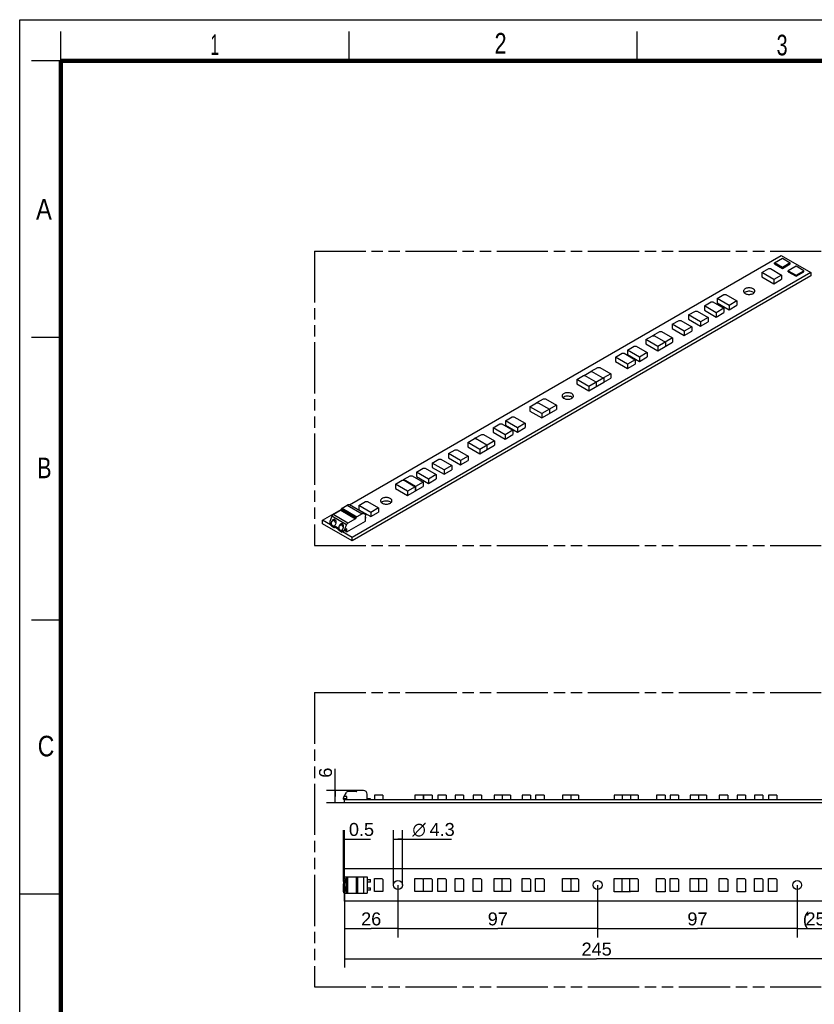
# Model space of a CAD drawing. Header units: millimetres. Extents: x 0 to 210, y 0 to 297.
# Tile 2 of 3: x 0 to 135, y 130 to 297. Entities that reach past the tile are written whole.
import ezdxf
from ezdxf.enums import TextEntityAlignment as Align

# ---------------------------------------------------------------- set-up
doc = ezdxf.new("R2010")
doc.units = ezdxf.units.MM
doc.header["$LTSCALE"] = 19.36
doc.linetypes.add('PHANTOM', pattern=[0.8, 0.45, -0.05, 0.1, -0.05, 0.1, -0.05])
doc.layers.get('0').update_dxf_attribs({"linetype": 'CONTINUOUS'})
doc.layers.add('DEFAULT_3', color=7, linetype='PHANTOM')
doc.layers.add('Z_DIM_2D', color=7, linetype='CONTINUOUS')
doc.styles.add('TEXTSTYLE_2', font='txt', dxfattribs={"width": 0.75})
doc.styles.add('TEXTSTYLE_3', font='helveticaneueltw1g-ltcn.otf')
doc.styles.add('TEXTSTYLE_4', font='gdt', dxfattribs={"width": 0.7})
doc.dimstyles.new('DIMSTYLE_1', dxfattribs={"dimtxt": 2.2, "dimasz": 3.5, "dimexe": 1.5, "dimexo": 0, "dimgap": 0.55, "dimtad": 1, "dimdec": 1, "dimlfac": 2.857143, "dimdsep": 46, "dimtxsty": 'TEXTSTYLE_3', "dimcen": 0.09, "dimclrt": 5, "dimadec": 0, "dimazin": 0, "dimtp": 0.5, "dimtm": 0.5, "dimtfac": 1, "dimtdec": 1, "dimtofl": 0, "dimtmove": 0, "dimatfit": 3, "dimfxl": 0, "dimtolj": 1, "dimarcsym": 0})
doc.dimstyles.new('DIMSTYLE_2', dxfattribs={"dimtxt": 2.2, "dimasz": 3.5, "dimexe": 1.5, "dimexo": 0, "dimgap": 0.55, "dimtad": 1, "dimdec": 1, "dimlfac": 2.857143, "dimdsep": 46, "dimtxsty": 'TEXTSTYLE_3', "dimcen": 0.09, "dimclrt": 5, "dimadec": 0, "dimazin": 0, "dimtp": 0.3, "dimtm": 0.3, "dimtfac": 1, "dimtdec": 1, "dimtofl": 0, "dimtmove": 0, "dimatfit": 3, "dimfxl": 0, "dimtolj": 1, "dimarcsym": 0})
doc.dimstyles.new('DIMSTYLE_3', dxfattribs={"dimtxt": 2.2, "dimasz": 3.5, "dimexe": 1.5, "dimexo": 0, "dimgap": 0.55, "dimtad": 1, "dimdec": 1, "dimlfac": 2.857143, "dimdsep": 46, "dimtxsty": 'TEXTSTYLE_3', "dimcen": 0.09, "dimclrt": 5, "dimadec": 0, "dimazin": 0, "dimtp": 0.2, "dimtm": 0.2, "dimtfac": 1, "dimtdec": 1, "dimtofl": 0, "dimtmove": 0, "dimatfit": 3, "dimfxl": 0, "dimtolj": 1, "dimarcsym": 0})
doc.dimstyles.new('DIMSTYLE_4', dxfattribs={"dimtxt": 2.2, "dimasz": 3.5, "dimexe": 1.5, "dimexo": 0, "dimgap": 0.55, "dimtad": 1, "dimdec": 1, "dimlfac": 2.857143, "dimdsep": 46, "dimtxsty": 'TEXTSTYLE_3', "dimcen": 0.09, "dimclrt": 5, "dimadec": 0, "dimazin": 0, "dimtp": 0.1, "dimtm": 0.1, "dimtfac": 1, "dimtdec": 1, "dimtofl": 0, "dimtmove": 0, "dimatfit": 3, "dimfxl": 0, "dimtolj": 1, "dimarcsym": 0})

# ---------------------------------------------------------------- blocks, each defined once
blk = doc.blocks.new('*D1')
at = {"layer": 'Z_DIM_2D', "color": 2, "linetype": 'Continuous'}
for p, q in [((55.21, 150.91), (55.21, 135.94)), ((140.96, 147.23), (140.96, 135.94)), ((55.21, 137.44), (98.09, 137.44)), ((140.96, 137.44), (98.09, 137.44))]:
    blk.add_line(p, q, dxfattribs=at)
at = {"layer": 'Z_DIM_2D', "color": 5, "linetype": 'Continuous', "style": 'TEXTSTYLE_3'}
blk.add_text('245', height=2.2, dxfattribs=at).set_placement((98.09, 137.99), align=Align.CENTER)
blk = doc.blocks.new('_NONE')
blk = doc.blocks.new('*D2')
at = {"layer": 'Z_DIM_2D', "color": 2, "linetype": 'Continuous'}
for p, q in [((64.31, 149.97), (64.31, 141.07)), ((98.25, 149.97), (98.25, 141.07)), ((64.31, 142.57), (81.28, 142.57)), ((98.25, 142.57), (81.28, 142.57))]:
    blk.add_line(p, q, dxfattribs=at)
at = {"layer": 'Z_DIM_2D', "color": 5, "linetype": 'Continuous', "style": 'TEXTSTYLE_3'}
blk.add_text('97', height=2.2, dxfattribs=at).set_placement((81.28, 143.12), align=Align.CENTER)
blk = doc.blocks.new('*D4')
at = {"layer": 'Z_DIM_2D', "color": 2, "linetype": 'Continuous'}
for p, q in [((98.25, 149.97), (98.25, 141.07)), ((132.19, 149.67), (132.19, 141.07)), ((98.25, 142.57), (115.22, 142.57)), ((132.19, 142.57), (115.22, 142.57))]:
    blk.add_line(p, q, dxfattribs=at)
at = {"layer": 'Z_DIM_2D', "color": 5, "linetype": 'Continuous', "style": 'TEXTSTYLE_3'}
blk.add_text('97', height=2.2, dxfattribs=at).set_placement((115.22, 143.12), align=Align.CENTER)
blk = doc.blocks.new('*D5')
at = {"layer": 'Z_DIM_2D', "color": 2, "linetype": 'Continuous'}
for p, q in [((63.56, 150.05), (63.56, 159.27)), ((65.06, 149.97), (65.06, 159.27)), ((63.56, 157.77), (64.31, 157.77)), ((65.06, 157.77), (64.31, 157.77)), ((64.31, 157.77), (73.39, 157.77))]:
    blk.add_line(p, q, dxfattribs=at)
at = {"layer": 'Z_DIM_2D', "color": 5, "linetype": 'Continuous'}
for s, style, p in [('n', 'TEXTSTYLE_4', (66.76, 158.32)), ('4.3', 'TEXTSTYLE_3', (69.69, 158.32))]:
    blk.add_text(s, height=2.2, dxfattribs=dict(at, style=style)).set_placement(p)
blk = doc.blocks.new('*D7')
at = {"layer": 'Z_DIM_2D', "color": 2, "linetype": 'Continuous'}
for p, q in [((53.64, 165), (53.64, 169.69)), ((57.45, 166.04), (52.14, 166.04)), ((53.64, 166.04), (53.64, 165)), ((55.21, 163.96), (52.14, 163.96)), ((53.64, 163.96), (53.64, 165))]:
    blk.add_line(p, q, dxfattribs=at)
at = {"layer": 'Z_DIM_2D', "color": 5, "linetype": 'Continuous', "style": 'TEXTSTYLE_3'}
blk.add_text('6', height=2.2, rotation=90, dxfattribs=at).set_placement((53.09, 168.21))
blk = doc.blocks.new('*D8')
at = {"layer": 'Z_DIM_2D', "color": 2, "linetype": 'Continuous'}
for p, q in [((132.19, 149.97), (132.19, 141.07)), ((140.96, 147.23), (140.96, 141.07)), ((132.19, 142.57), (136.57, 142.57)), ((140.96, 142.57), (136.57, 142.57))]:
    blk.add_line(p, q, dxfattribs=at)
at = {"layer": 'Z_DIM_2D', "color": 5, "linetype": 'Continuous', "style": 'TEXTSTYLE_3'}
for s, p in [('(', (133.65, 143.12)), (')', (139.51, 143.12)), ('25.1', (136.59, 143.12))]:
    blk.add_text(s, height=2.2, dxfattribs=at).set_placement(p, align=Align.CENTER)
blk = doc.blocks.new('*D9')
at = {"layer": 'Z_DIM_2D', "color": 2, "linetype": 'Continuous'}
for p, q in [((64.31, 149.97), (64.31, 141.07)), ((55.21, 147.23), (55.21, 141.07)), ((55.21, 142.57), (59.76, 142.57)), ((64.31, 142.57), (59.76, 142.57))]:
    blk.add_line(p, q, dxfattribs=at)
at = {"layer": 'Z_DIM_2D', "color": 5, "linetype": 'Continuous', "style": 'TEXTSTYLE_3'}
blk.add_text('26', height=2.2, dxfattribs=at).set_placement((59.76, 143.12), align=Align.CENTER)
blk = doc.blocks.new('*D10')
at = {"layer": 'Z_DIM_2D', "color": 2, "linetype": 'Continuous'}
for p, q in [((55.04, 150.6), (55.04, 159.27)), ((55.21, 152.77), (55.21, 159.27)), ((55.04, 157.77), (55.12, 157.77)), ((55.21, 157.77), (55.12, 157.77)), ((55.12, 157.77), (59.66, 157.77))]:
    blk.add_line(p, q, dxfattribs=at)
at = {"layer": 'Z_DIM_2D', "color": 5, "linetype": 'Continuous', "style": 'TEXTSTYLE_3'}
blk.add_text('0.5', height=2.2, dxfattribs=at).set_placement((55.97, 158.32))

msp = doc.modelspace()

# ---------------------------------------------------------------- linework, layer by layer
at = {"color": 2, "linetype": 'Continuous'}
for p, q in [((0, 0), (0, 297)), ((0, 297), (210, 297)), ((7, 290), (7, 295)), ((56, 290), (56, 295)), ((105, 290), (105, 295)), ((7, 290), (2, 290)), ((7, 243), (2, 243)), ((7, 195), (2, 195)), ((0, 148.5), (7, 148.5))]:
    msp.add_line(p, q, dxfattribs=at)
at = {"color": 7, "linetype": 'Continuous'}
for p, q in [((56.051, 214.568), (129.465, 256.954)), ((128.329, 255.678), (129.681, 256.458)), ((129.465, 256.954), (134.493, 254.051)), ((129.681, 256.458), (131.01, 255.691)), ((126.195, 254.045), (127.341, 254.706)), ((127.341, 254.706), (127.659, 254.706)), ((127.659, 254.706), (129.536, 253.622)), ((128.329, 255.494), (128.329, 255.678)), ((129.658, 254.91), (128.329, 255.678)), ((128.329, 255.494), (129.658, 254.726)), ((131.01, 255.691), (129.658, 254.91)), ((129.658, 254.726), (131.01, 255.507)), ((129.658, 254.91), (129.658, 254.726)), ((131.99, 255.125), (130.661, 254.357)), ((130.661, 254.174), (130.661, 254.357)), ((130.661, 254.357), (131.99, 253.59)), ((131.01, 255.507), (131.01, 255.691)), ((133.32, 254.357), (131.99, 255.125)), ((131.99, 253.59), (133.32, 254.357)), ((133.32, 254.174), (133.32, 254.357)), ((134.493, 254.051), (56.535, 209.041)), ((134.493, 253.464), (56.535, 208.453)), ((126.195, 254.045), (126.195, 253.31)), ((128.232, 252.869), (126.195, 254.045)), ((126.195, 253.31), (128.232, 252.134)), ((129.536, 253.622), (128.232, 252.869)), ((128.232, 252.134), (129.536, 252.887)), ((128.232, 252.869), (128.232, 252.134)), ((129.536, 253.622), (129.536, 252.887)), ((130.661, 254.174), (131.99, 253.406)), ((131.99, 253.406), (133.32, 254.174)), ((131.99, 253.406), (131.99, 253.59)), ((134.493, 254.051), (134.493, 253.464)), ((118.558, 249.636), (119.704, 250.297)), ((118.558, 249.636), (118.558, 248.901)), ((120.595, 248.46), (118.558, 249.636)), ((119.704, 250.297), (120.022, 250.297)), ((120.022, 250.297), (121.9, 249.213)), ((116.395, 248.387), (117.541, 249.048)), ((116.395, 248.387), (116.395, 247.652)), ((118.431, 247.211), (116.395, 248.387)), ((116.395, 247.652), (118.431, 246.476)), ((117.541, 249.048), (117.859, 249.048)), ((117.859, 249.048), (119.736, 247.964)), ((119.736, 247.964), (118.431, 247.211)), ((118.558, 248.901), (120.595, 247.725)), ((119.736, 247.964), (119.736, 247.229)), ((121.9, 249.213), (120.595, 248.46)), ((120.595, 247.725), (121.9, 248.478)), ((120.595, 248.46), (120.595, 247.725)), ((121.9, 249.213), (121.9, 248.478)), ((113.729, 246.839), (114.875, 247.501)), ((113.729, 246.839), (113.729, 246.105)), ((115.766, 245.664), (113.729, 246.839)), ((113.729, 246.105), (115.766, 244.929)), ((114.875, 247.501), (115.193, 247.501)), ((115.193, 247.501), (117.07, 246.417)), ((117.07, 246.417), (115.766, 245.664)), ((117.07, 246.417), (117.07, 245.682)), ((118.431, 246.476), (119.736, 247.229)), ((118.431, 247.211), (118.431, 246.476)), ((110.954, 245.245), (112.1, 245.907)), ((110.954, 245.245), (110.954, 244.51)), ((112.991, 244.07), (110.954, 245.245)), ((110.954, 244.51), (112.991, 243.335)), ((112.1, 245.907), (112.418, 245.907)), ((112.418, 245.907), (114.295, 244.823)), ((114.295, 244.823), (112.991, 244.07)), ((114.295, 244.823), (114.295, 244.088)), ((115.766, 244.929), (117.07, 245.682)), ((115.766, 245.664), (115.766, 244.929)), ((106.452, 242.646), (107.597, 243.307)), ((106.452, 242.646), (106.452, 241.911)), ((108.488, 241.47), (106.452, 242.646)), ((107.597, 243.307), (107.724, 243.307)), ((107.661, 243.344), (108.806, 244.005)), ((107.661, 243.344), (107.661, 243.307)), ((107.724, 243.307), (107.661, 243.344)), ((111.002, 242.921), (108.488, 241.47)), ((108.806, 244.005), (109.125, 244.005)), ((109.125, 244.005), (111.002, 242.921)), ((111.002, 242.921), (111.002, 242.186)), ((112.991, 243.335), (114.295, 244.088)), ((112.991, 244.07), (112.991, 243.335)), ((103.349, 240.854), (104.494, 241.516)), ((104.494, 241.516), (104.813, 241.516)), ((104.813, 241.516), (106.69, 240.432)), ((106.452, 241.911), (108.488, 240.735)), ((108.488, 240.735), (111.002, 242.186)), ((108.488, 241.47), (108.488, 240.735)), ((101.288, 239.656), (102.433, 240.318)), ((101.288, 239.656), (101.288, 238.921)), ((103.324, 238.48), (101.288, 239.656)), ((102.433, 240.318), (102.751, 240.318)), ((102.751, 240.318), (104.629, 239.234)), ((104.629, 239.234), (103.324, 238.48)), ((103.349, 240.854), (103.349, 240.119)), ((105.385, 239.679), (103.349, 240.854)), ((103.349, 240.119), (105.385, 238.944)), ((104.629, 239.234), (104.629, 238.499)), ((106.69, 240.432), (105.385, 239.679)), ((105.385, 238.944), (106.69, 239.697)), ((105.385, 239.679), (105.385, 238.944)), ((106.69, 240.432), (106.69, 239.697)), ((97.144, 237.272), (98.29, 237.933)), ((98.29, 237.933), (98.608, 237.933)), ((98.608, 237.933), (100.485, 236.849)), ((101.288, 238.921), (103.324, 237.746)), ((103.324, 237.746), (104.629, 238.499)), ((103.324, 238.48), (103.324, 237.746)), ((94.733, 235.872), (95.878, 236.533)), ((95.878, 236.533), (96.006, 236.533)), ((95.942, 236.57), (97.087, 237.231)), ((95.942, 236.57), (95.942, 236.533)), ((96.006, 236.533), (95.942, 236.57)), ((99.283, 236.147), (96.769, 234.696)), ((97.087, 237.231), (97.215, 237.231)), ((97.144, 237.272), (97.144, 237.231)), ((97.215, 237.231), (97.144, 237.272)), ((100.485, 236.849), (99.276, 236.151)), ((99.276, 236.151), (99.283, 236.147)), ((99.283, 236.147), (99.283, 235.412)), ((99.283, 235.42), (100.485, 236.114)), ((100.485, 236.849), (100.485, 236.114)), ((94.733, 235.872), (94.733, 235.137)), ((96.769, 234.696), (94.733, 235.872)), ((94.733, 235.137), (96.769, 233.961)), ((96.769, 233.961), (99.283, 235.412)), ((96.769, 234.696), (96.769, 233.961)), ((87.916, 231.944), (89.062, 232.606)), ((89.062, 232.606), (89.38, 232.606)), ((89.38, 232.606), (91.258, 231.522)), ((86.708, 231.246), (87.853, 231.908)), ((86.708, 231.246), (86.708, 230.511)), ((88.744, 230.07), (86.708, 231.246)), ((87.853, 231.908), (87.98, 231.908)), ((87.916, 231.944), (87.916, 231.908)), ((87.98, 231.908), (87.916, 231.944)), ((91.258, 231.522), (88.744, 230.07)), ((91.258, 231.522), (91.258, 230.787)), ((82.571, 228.858), (83.717, 229.519)), ((83.717, 229.519), (84.035, 229.519)), ((84.035, 229.519), (85.912, 228.435)), ((86.708, 230.511), (88.744, 229.336)), ((88.744, 229.336), (91.258, 230.787)), ((88.744, 230.07), (88.744, 229.336)), ((80.503, 227.664), (81.648, 228.325)), ((80.503, 227.664), (80.503, 226.929)), ((82.539, 226.488), (80.503, 227.664)), ((81.648, 228.325), (81.967, 228.325)), ((81.967, 228.325), (83.844, 227.241)), ((82.571, 228.858), (82.571, 228.123)), ((84.608, 227.682), (82.571, 228.858)), ((82.571, 228.123), (84.608, 226.947)), ((85.912, 228.435), (84.608, 227.682)), ((84.608, 226.947), (85.912, 227.7)), ((84.608, 227.682), (84.608, 226.947)), ((85.912, 228.435), (85.912, 227.7)), ((77.401, 225.873), (78.546, 226.534)), ((77.401, 225.873), (77.401, 225.836)), ((77.464, 225.836), (77.401, 225.873)), ((78.546, 226.534), (78.864, 226.534)), ((78.864, 226.534), (80.742, 225.45)), ((80.503, 226.929), (82.539, 225.753)), ((83.844, 227.241), (82.539, 226.488)), ((82.539, 225.753), (83.844, 226.506)), ((82.539, 226.488), (82.539, 225.753)), ((83.844, 227.241), (83.844, 226.506)), ((76.192, 225.175), (77.337, 225.836)), ((76.192, 225.175), (76.192, 224.44)), ((78.228, 223.999), (76.192, 225.175)), ((76.192, 224.44), (78.228, 223.264)), ((77.337, 225.836), (77.464, 225.836)), ((80.742, 225.45), (78.228, 223.999)), ((78.228, 223.264), (80.742, 224.715)), ((80.742, 225.45), (80.742, 224.715)), ((72.898, 223.273), (74.044, 223.935)), ((72.898, 223.273), (72.898, 222.538)), ((74.935, 222.098), (72.898, 223.273)), ((72.898, 222.538), (74.935, 221.363)), ((74.044, 223.935), (74.362, 223.935)), ((74.362, 223.935), (76.24, 222.851)), ((76.24, 222.851), (74.935, 222.098)), ((76.24, 222.851), (76.24, 222.116)), ((78.228, 223.999), (78.228, 223.264)), ((70.13, 221.675), (71.276, 222.336)), ((70.13, 221.675), (70.13, 220.94)), ((72.167, 220.499), (70.13, 221.675)), ((70.13, 220.94), (72.167, 219.764)), ((71.276, 222.336), (71.594, 222.336)), ((71.594, 222.336), (73.471, 221.253)), ((73.471, 221.253), (72.167, 220.499)), ((73.471, 221.253), (73.471, 220.518)), ((74.935, 221.363), (76.24, 222.116)), ((74.935, 222.098), (74.935, 221.363)), ((65.262, 218.864), (66.408, 219.526)), ((66.408, 219.526), (66.726, 219.526)), ((66.726, 219.526), (68.603, 218.442)), ((67.458, 220.132), (68.603, 220.793)), ((67.458, 220.132), (67.458, 219.397)), ((69.494, 218.956), (67.458, 220.132)), ((67.458, 219.397), (69.494, 218.221)), ((68.603, 220.793), (68.921, 220.793)), ((68.921, 220.793), (70.799, 219.71)), ((70.799, 219.71), (69.494, 218.956)), ((70.799, 219.71), (70.799, 218.975)), ((72.167, 219.764), (73.471, 220.518)), ((72.167, 220.499), (72.167, 219.764)), ((63.894, 218.074), (65.039, 218.736)), ((63.894, 218.074), (63.894, 217.34)), ((65.93, 216.899), (63.894, 218.074)), ((65.039, 218.736), (65.358, 218.736)), ((65.262, 218.864), (65.262, 218.736)), ((67.299, 217.689), (65.262, 218.864)), ((65.358, 218.736), (67.235, 217.652)), ((67.235, 217.652), (65.93, 216.899)), ((67.235, 217.652), (67.235, 216.917)), ((68.603, 218.442), (67.299, 217.689)), ((67.299, 216.954), (68.603, 217.707)), ((67.299, 217.689), (67.299, 216.954)), ((68.603, 218.442), (68.603, 217.707)), ((69.494, 218.221), (70.799, 218.975)), ((69.494, 218.956), (69.494, 218.221)), ((63.894, 217.34), (65.93, 216.164)), ((65.93, 216.164), (67.235, 216.917)), ((65.93, 216.899), (65.93, 216.164)), ((67.235, 216.99), (67.299, 216.954)), ((54.803, 213.994), (55.692, 214.507)), ((58.611, 213.096), (56.097, 214.547)), ((57.658, 214.474), (58.803, 215.135)), ((57.658, 214.474), (57.658, 213.739)), ((59.694, 213.298), (57.658, 214.474)), ((58.803, 215.135), (59.122, 215.135)), ((59.122, 215.135), (60.999, 214.051)), ((51.507, 211.944), (54.638, 213.752)), ((53.067, 212.651), (52.709, 211.728)), ((53.274, 212.908), (54.573, 213.659)), ((54.665, 213.822), (54.628, 213.727)), ((58.206, 213.055), (57.317, 212.542)), ((57.658, 213.739), (59.694, 212.563)), ((58.778, 211.788), (58.778, 212.725)), ((58.858, 212.44), (58.778, 212.486)), ((60.999, 214.051), (59.694, 213.298)), ((59.694, 212.563), (60.999, 213.317)), ((59.694, 213.298), (59.694, 212.563)), ((60.999, 214.051), (60.999, 213.317)), ((51.507, 211.356), (51.507, 211.944)), ((52.854, 211.167), (51.507, 211.944)), ((56.535, 208.453), (51.507, 211.356)), ((53.003, 210.989), (53.035, 210.97)), ((53.035, 210.97), (53.035, 210.934)), ((53.465, 210.686), (53.035, 210.934)), ((53.498, 211.002), (53.535, 211.026)), ((53.757, 210.8), (53.748, 210.794)), ((55.222, 210.277), (55.581, 211.2)), ((55.628, 209.969), (58.778, 211.788)), ((57.087, 212.208), (55.787, 211.457)), ((57.142, 212.276), (57.179, 212.371)), ((58.858, 212.44), (58.778, 212.394)), ((58.778, 212.284), (58.81, 212.302)), ((58.858, 212.385), (58.81, 212.302)), ((58.858, 212.385), (58.858, 212.44)), ((53.417, 210.713), (53.417, 210.75)), ((53.417, 210.75), (53.449, 210.731)), ((53.465, 210.686), (53.532, 210.725)), ((54.118, 210.437), (53.606, 210.732)), ((54.276, 210.254), (54.308, 210.235)), ((54.308, 210.235), (54.308, 210.199)), ((54.737, 209.951), (54.308, 210.199)), ((54.69, 209.978), (54.69, 210.015)), ((54.69, 210.015), (54.721, 209.997)), ((54.737, 209.951), (54.812, 209.994)), ((54.771, 210.267), (54.807, 210.291)), ((56.535, 209.041), (54.871, 210.002)), ((54.954, 210.032), (54.966, 210.039)), ((54.966, 210.039), (55.475, 210.333)), ((55.628, 210.511), (55.222, 210.277)), ((55.237, 210.195), (55.628, 209.969)), ((55.628, 209.969), (55.628, 210.511)), ((56.535, 208.453), (56.535, 209.041)), ((55.151, 165.035), (55.545, 165.718)), ((57.202, 165.849), (55.773, 165.849)), ((57.263, 165.884), (57.303, 165.954)), ((58.432, 166.041), (57.455, 166.041)), ((55.038, 164.571), (55.038, 164.768)), ((55.597, 164.606), (55.038, 164.606)), ((55.09, 164.519), (55.038, 164.571)), ((55.151, 165.035), (55.073, 164.899)), ((55.09, 164.519), (140.963, 164.519)), ((55.597, 165.035), (55.151, 165.035)), ((55.212, 163.959), (55.212, 164.519)), ((140.963, 163.959), (55.212, 163.959)), ((55.597, 164.519), (55.597, 165.035)), ((59.062, 164.519), (59.062, 165.411)), ((59.623, 164.624), (59.062, 164.624)), ((59.623, 164.571), (59.57, 164.519)), ((59.623, 164.571), (59.623, 164.624)), ((60.305, 165.219), (60.305, 164.519)), ((61.74, 165.219), (60.305, 165.219)), ((61.74, 165.219), (61.74, 164.519)), ((67.164, 165.219), (67.164, 164.519)), ((68.599, 165.219), (67.164, 165.219)), ((68.599, 165.219), (68.599, 164.519)), ((68.669, 165.219), (68.669, 164.519)), ((70.104, 165.219), (68.669, 165.219)), ((70.104, 165.219), (70.104, 164.519)), ((71.084, 165.219), (71.084, 164.519)), ((72.519, 165.219), (71.084, 165.219)), ((72.519, 165.219), (72.519, 164.519)), ((74.024, 165.219), (74.024, 164.519)), ((75.459, 165.219), (74.024, 165.219)), ((75.459, 165.219), (75.459, 164.519)), ((77.069, 165.219), (77.069, 164.519)), ((78.504, 165.219), (77.069, 165.219)), ((78.504, 165.219), (78.504, 164.519)), ((80.691, 165.219), (80.691, 164.519)), ((83.456, 165.219), (80.691, 165.219)), ((83.456, 165.219), (83.456, 164.519)), ((85.433, 165.219), (85.433, 164.519)), ((86.868, 165.219), (85.433, 165.219)), ((86.868, 165.219), (86.868, 164.519)), ((87.708, 165.219), (87.708, 164.519)), ((89.143, 165.219), (87.708, 165.219)), ((89.143, 165.219), (89.143, 164.519)), ((92.258, 165.219), (92.258, 164.519)), ((95.023, 165.219), (92.258, 165.219)), ((95.023, 165.219), (95.023, 164.519)), ((105.173, 165.219), (101.078, 165.219)), ((101.078, 165.219), (101.078, 164.519)), ((103.843, 165.219), (103.843, 164.519)), ((105.173, 165.219), (105.173, 164.519)), ((109.723, 165.219), (108.288, 165.219)), ((108.288, 165.219), (108.288, 164.519)), ((109.723, 165.219), (109.723, 164.519)), ((111.998, 165.219), (110.563, 165.219)), ((110.563, 165.219), (110.563, 164.519)), ((111.998, 165.219), (111.998, 164.519)), ((116.741, 165.219), (113.976, 165.219)), ((113.976, 165.219), (113.976, 164.519)), ((116.741, 165.219), (116.741, 164.519)), ((120.363, 165.219), (118.928, 165.219)), ((118.928, 165.219), (118.928, 164.519)), ((120.363, 165.219), (120.363, 164.519)), ((123.408, 165.219), (121.973, 165.219)), ((121.973, 165.219), (121.973, 164.519)), ((123.408, 165.219), (123.408, 164.519)), ((126.348, 165.219), (124.913, 165.219)), ((124.913, 165.219), (124.913, 164.519)), ((126.348, 165.219), (126.348, 164.519)), ((128.728, 165.219), (127.293, 165.219)), ((127.293, 165.219), (127.293, 164.519)), ((128.728, 165.219), (128.728, 164.519)), ((55.212, 151.382), (55.212, 152.765)), ((55.212, 152.765), (140.963, 152.765)), ((55.038, 151.2), (55.038, 150.187)), ((55.151, 151.382), (59.062, 151.382)), ((59.062, 151.382), (59.062, 148.617)), ((59.062, 150.91), (59.623, 150.91)), ((59.623, 150.49), (59.623, 150.91)), ((60.305, 148.852), (60.305, 151.092)), ((60.305, 151.092), (61.565, 151.092)), ((61.565, 151.092), (61.74, 150.917)), ((61.74, 150.917), (61.74, 148.852)), ((67.164, 148.852), (67.164, 151.092)), ((67.164, 151.092), (68.424, 151.092)), ((68.424, 151.092), (68.599, 150.917)), ((68.599, 150.917), (68.599, 148.852)), ((68.669, 148.852), (68.669, 151.092)), ((68.669, 151.092), (69.929, 151.092)), ((69.929, 151.092), (70.104, 150.917)), ((70.104, 150.917), (70.104, 148.852)), ((71.084, 148.852), (71.084, 151.092)), ((71.084, 151.092), (72.344, 151.092)), ((72.344, 151.092), (72.519, 150.917)), ((72.519, 150.917), (72.519, 148.852)), ((74.024, 148.852), (74.024, 151.092)), ((74.024, 151.092), (75.284, 151.092)), ((75.284, 151.092), (75.459, 150.917)), ((75.459, 150.917), (75.459, 148.852)), ((77.069, 148.852), (77.069, 151.092)), ((77.069, 151.092), (78.329, 151.092)), ((78.329, 151.092), (78.504, 150.917)), ((78.504, 150.917), (78.504, 148.852)), ((80.691, 148.852), (80.691, 151.092)), ((80.691, 151.092), (81.951, 151.092)), ((81.951, 151.092), (82.021, 151.022)), ((82.021, 151.022), (82.021, 151.092)), ((82.021, 151.092), (83.281, 151.092)), ((83.281, 151.092), (83.456, 150.917)), ((83.456, 150.917), (83.456, 148.852)), ((85.433, 148.852), (85.433, 151.092)), ((85.433, 151.092), (86.693, 151.092)), ((86.693, 151.092), (86.868, 150.917)), ((86.868, 150.917), (86.868, 148.852)), ((87.708, 148.852), (87.708, 151.092)), ((87.708, 151.092), (88.968, 151.092)), ((88.968, 151.092), (89.143, 150.917)), ((89.143, 150.917), (89.143, 148.852)), ((92.258, 148.852), (92.258, 151.092)), ((92.258, 151.092), (93.518, 151.092)), ((93.518, 151.092), (93.588, 151.022)), ((93.588, 151.022), (93.588, 151.092)), ((93.588, 151.092), (94.848, 151.092)), ((94.848, 151.092), (95.023, 150.917)), ((95.023, 150.917), (95.023, 148.852)), ((101.078, 148.845), (101.078, 151.085)), ((101.078, 151.085), (102.338, 151.085)), ((102.338, 151.085), (102.408, 151.015)), ((102.408, 151.085), (103.668, 151.085)), ((102.408, 151.015), (102.408, 151.085)), ((103.668, 151.085), (103.738, 151.015)), ((103.738, 151.092), (104.998, 151.092)), ((103.738, 151.015), (103.738, 151.092)), ((104.998, 151.092), (105.173, 150.917)), ((105.173, 150.917), (105.173, 148.852)), ((108.288, 151.085), (109.548, 151.085)), ((108.288, 148.845), (108.288, 151.085)), ((109.548, 151.085), (109.723, 150.91)), ((109.723, 150.91), (109.723, 148.845)), ((110.563, 151.092), (111.823, 151.092)), ((110.563, 148.852), (110.563, 151.092)), ((111.823, 151.092), (111.998, 150.917)), ((111.998, 150.917), (111.998, 148.852)), ((113.976, 151.092), (115.236, 151.092)), ((113.976, 148.852), (113.976, 151.092)), ((115.236, 151.092), (115.306, 151.022)), ((115.306, 151.092), (116.566, 151.092)), ((115.306, 151.022), (115.306, 151.092)), ((116.566, 151.092), (116.741, 150.917)), ((116.741, 150.917), (116.741, 148.852)), ((118.928, 151.092), (120.188, 151.092)), ((118.928, 148.852), (118.928, 151.092)), ((120.188, 151.092), (120.363, 150.917)), ((120.363, 150.917), (120.363, 148.852)), ((121.973, 151.085), (123.233, 151.085)), ((121.973, 148.845), (121.973, 151.085)), ((123.233, 151.085), (123.408, 150.91)), ((123.408, 150.91), (123.408, 148.845)), ((124.913, 151.092), (126.173, 151.092)), ((124.913, 148.852), (124.913, 151.092)), ((126.173, 151.092), (126.348, 150.917)), ((126.348, 150.917), (126.348, 148.852)), ((127.293, 151.092), (128.553, 151.092)), ((127.293, 148.852), (127.293, 151.092)), ((128.553, 151.092), (128.728, 150.917)), ((128.728, 150.917), (128.728, 148.852)), ((55.038, 148.799), (55.038, 149.813)), ((59.623, 150.49), (59.062, 150.49)), ((59.062, 149.51), (59.623, 149.51)), ((59.623, 149.09), (59.062, 149.09)), ((59.623, 149.09), (59.623, 149.51)), ((55.151, 148.617), (59.062, 148.617)), ((55.212, 147.235), (55.212, 148.617)), ((140.963, 147.235), (55.212, 147.235)), ((61.74, 148.852), (60.305, 148.852)), ((68.599, 148.852), (67.164, 148.852)), ((70.104, 148.852), (68.669, 148.852)), ((72.519, 148.852), (71.084, 148.852)), ((75.459, 148.852), (74.024, 148.852)), ((78.504, 148.852), (77.069, 148.852)), ((83.456, 148.852), (80.691, 148.852)), ((86.868, 148.852), (85.433, 148.852)), ((89.143, 148.852), (87.708, 148.852)), ((95.023, 148.852), (92.258, 148.852)), ((103.843, 148.845), (101.078, 148.845)), ((105.173, 148.852), (103.843, 148.852)), ((103.843, 148.852), (103.843, 148.845)), ((109.723, 148.845), (108.288, 148.845)), ((111.998, 148.852), (110.563, 148.852)), ((116.741, 148.852), (113.976, 148.852)), ((120.363, 148.852), (118.928, 148.852)), ((123.408, 148.845), (121.973, 148.845)), ((126.348, 148.852), (124.913, 148.852)), ((128.728, 148.852), (127.293, 148.852))]:
    msp.add_line(p, q, dxfattribs=at)
at = {"color": 9, "linetype": 'Continuous'}
for p, q in [((107.724, 243.307), (107.915, 243.307)), ((107.915, 243.307), (109.793, 242.223)), ((109.793, 242.223), (109.793, 241.488)), ((97.978, 235.394), (96.006, 236.533)), ((99.181, 236.096), (97.215, 237.231)), ((99.276, 236.151), (99.181, 236.096)), ((97.978, 235.394), (97.978, 234.659)), ((87.98, 231.908), (88.171, 231.908)), ((88.171, 231.908), (90.049, 230.824)), ((90.049, 230.824), (90.049, 230.089)), ((79.437, 224.697), (77.464, 225.836)), ((79.437, 224.697), (79.437, 223.962)), ((55.692, 214.507), (58.206, 213.055)), ((55.581, 211.2), (53.067, 212.651)), ((55.787, 211.457), (53.274, 212.908)), ((54.573, 213.659), (57.087, 212.208)), ((57.142, 212.276), (54.628, 213.727)), ((54.665, 213.822), (57.179, 212.371)), ((54.803, 213.994), (57.317, 212.542)), ((52.703, 211.506), (52.981, 211.346)), ((52.771, 211.292), (53.135, 211.082)), ((53.031, 211.73), (53.504, 212.004)), ((53.317, 210.977), (53.692, 210.76)), ((53.535, 211.026), (54.254, 210.611)), ((53.748, 210.794), (53.757, 210.8)), ((54.304, 210.996), (54.777, 211.269)), ((54.032, 210.564), (54.408, 210.347)), ((54.954, 210.032), (54.589, 210.242)), ((54.807, 210.291), (55.086, 210.131)), ((82.021, 165.219), (82.021, 164.519)), ((93.693, 165.219), (93.693, 164.519)), ((102.408, 165.219), (102.408, 164.519)), ((115.411, 165.219), (115.411, 164.519)), ((55.073, 151.31), (55.073, 151.004)), ((55.545, 148.617), (55.545, 151.382)), ((55.773, 148.617), (55.773, 151.382)), ((57.202, 151.382), (57.202, 148.617)), ((57.263, 148.617), (57.263, 151.382)), ((57.303, 151.382), (57.303, 148.617)), ((57.455, 151.382), (57.455, 148.617)), ((58.432, 151.382), (58.432, 148.617)), ((82.021, 148.852), (82.021, 151.022)), ((93.588, 151.022), (93.693, 150.917)), ((93.693, 150.917), (93.693, 148.852)), ((102.408, 148.845), (102.408, 151.015)), ((103.738, 148.852), (103.738, 151.015)), ((115.306, 151.022), (115.411, 150.917)), ((115.411, 150.917), (115.411, 148.852)), ((55.073, 150.395), (55.073, 149.604)), ((55.073, 148.995), (55.073, 148.689)), ((103.843, 148.852), (103.738, 148.852))]:
    msp.add_line(p, q, dxfattribs=at)
at = {"color": 7, "linetype": 'Continuous', "const_width": 0.7}
for points in [[(7, 7), (7, 290)], [(7, 290), (203, 290)]]:
    msp.add_lwpolyline(points, dxfattribs=at)
at = {"color": 7, "linetype": 'Continuous'}
for centre in [(64.312, 149.972), (98.249, 149.972), (132.185, 149.972)]:
    msp.add_circle(centre, 0.752, dxfattribs=at)
for centre, radius, start, end in [((123.651, 250.107), 0.657, 132.41579, 133.11556), ((123.661, 250.096), 0.672, 131.51189, 132.41546), ((92.798, 232.294), 0.657, 132.41579, 133.11556), ((92.808, 232.283), 0.672, 131.51189, 132.41546), ((61.946, 214.481), 0.657, 132.41579, 133.11556), ((61.956, 214.47), 0.672, 131.51189, 132.41546), ((54.232, 211.576), 1.531, 174.29811, 182.59913), ((53.534, 211.225), 0.501, 260.23702, 262.72106), ((53.531, 211.205), 0.48, 262.71986, 265.47483), ((53.548, 211.055), 0.328, 289.32403, 296.16543), ((53.54, 211.068), 0.343, 296.27329, 300.06917), ((53.512, 211.119), 0.402, 300.01134, 301.33582), ((54.785, 210.472), 0.479, 262.33169, 264.73427), ((54.784, 210.453), 0.461, 264.73237, 267.53337), ((54.802, 210.322), 0.327, 290.97307, 297.59505), ((55.773, 165.586), 0.263, 90, 150), ((57.202, 165.919), 0.07, 270, 330), ((57.455, 165.866), 0.175, 90, 150), ((58.432, 165.411), 0.63, 0, 90), ((55.3, 164.768), 0.263, 150.00905, 179.99095)]:
    msp.add_arc(centre, radius, start, end, dxfattribs=at)
for points, knots in [([(124.709, 251.276), (124.637, 251.317), (124.475, 251.384), (124.211, 251.437), (123.931, 251.445), (123.66, 251.406), (123.417, 251.326), (123.223, 251.207), (123.091, 251.058), (123.057, 250.937), (123.057, 250.881)], [0, 0, 0, 0, 0.1287666, 0.2705107, 0.4178108, 0.5622544, 0.6961689, 0.8135086, 0.913052, 1, 1, 1, 1]), ([(124.992, 250.881), (124.992, 250.918), (124.978, 250.995), (124.92, 251.102), (124.828, 251.198), (124.751, 251.252), (124.709, 251.276)], [0, 0, 0, 0, 0.2178621, 0.4509769, 0.7102693, 1, 1, 1, 1]), ([(123.057, 250.881), (123.057, 250.849), (123.067, 250.784), (123.127, 250.654), (123.209, 250.575), (123.271, 250.531)], [0, 0, 0, 0, 0.2244117, 0.4609375, 1, 1, 1, 1]), ([(124.709, 250.688), (124.598, 250.752), (124.338, 250.84), (123.929, 250.866), (123.536, 250.795), (123.303, 250.676), (123.216, 250.599)], [0, 0, 0, 0, 0.2442915, 0.5144643, 0.7764978, 1, 1, 1, 1]), ([(123.271, 250.531), (123.276, 250.527), (123.299, 250.511), (123.322, 250.497), (123.341, 250.486)], [0, 0, 0, 0, 0.2446918, 1, 1, 1, 1]), ([(123.341, 250.486), (123.412, 250.445), (123.574, 250.378), (123.839, 250.325), (124.118, 250.317), (124.39, 250.355), (124.633, 250.436), (124.827, 250.555), (124.958, 250.705), (124.992, 250.825), (124.992, 250.881)], [0, 0, 0, 0, 0.1288217, 0.2705796, 0.417875, 0.5624264, 0.6962642, 0.8136475, 0.9130605, 1, 1, 1, 1]), ([(124.847, 250.587), (124.837, 250.597), (124.794, 250.634), (124.747, 250.666), (124.709, 250.688)], [0, 0, 0, 0, 0.2385691, 1, 1, 1, 1]), ([(93.856, 233.463), (93.784, 233.504), (93.622, 233.571), (93.358, 233.624), (93.079, 233.632), (92.807, 233.593), (92.564, 233.513), (92.37, 233.394), (92.238, 233.244), (92.204, 233.124), (92.204, 233.068)], [0, 0, 0, 0, 0.1287666, 0.2705107, 0.4178108, 0.5622544, 0.6961689, 0.8135086, 0.913052, 1, 1, 1, 1]), ([(92.204, 233.068), (92.204, 233.036), (92.214, 232.97), (92.274, 232.841), (92.356, 232.762), (92.418, 232.718)], [0, 0, 0, 0, 0.2244117, 0.4609375, 1, 1, 1, 1]), ([(93.856, 232.875), (93.745, 232.939), (93.485, 233.027), (93.076, 233.053), (92.684, 232.981), (92.45, 232.863), (92.363, 232.786)], [0, 0, 0, 0, 0.2442915, 0.5144643, 0.7764978, 1, 1, 1, 1]), ([(92.418, 232.718), (92.423, 232.714), (92.446, 232.698), (92.47, 232.683), (92.488, 232.673)], [0, 0, 0, 0, 0.2446918, 1, 1, 1, 1]), ([(92.488, 232.673), (92.559, 232.631), (92.721, 232.564), (92.986, 232.512), (93.265, 232.504), (93.537, 232.542), (93.78, 232.623), (93.974, 232.741), (94.105, 232.891), (94.139, 233.012), (94.139, 233.068)], [0, 0, 0, 0, 0.1288217, 0.2705796, 0.417875, 0.5624264, 0.6962642, 0.8136475, 0.9130605, 1, 1, 1, 1]), ([(94.139, 233.068), (94.139, 233.105), (94.125, 233.181), (94.067, 233.288), (93.975, 233.385), (93.898, 233.438), (93.856, 233.463)], [0, 0, 0, 0, 0.2178621, 0.4509769, 0.7102693, 1, 1, 1, 1]), ([(93.994, 232.774), (93.984, 232.783), (93.941, 232.821), (93.894, 232.853), (93.856, 232.875)], [0, 0, 0, 0, 0.2385691, 1, 1, 1, 1]), ([(63.004, 215.65), (62.932, 215.691), (62.77, 215.758), (62.506, 215.811), (62.226, 215.819), (61.955, 215.78), (61.712, 215.7), (61.518, 215.581), (61.386, 215.431), (61.352, 215.311), (61.352, 215.255)], [0, 0, 0, 0, 0.1287666, 0.2705107, 0.4178108, 0.5622544, 0.6961689, 0.8135086, 0.913052, 1, 1, 1, 1]), ([(56.097, 214.547), (56.07, 214.562), (56.009, 214.584), (55.907, 214.587), (55.798, 214.561), (55.727, 214.527), (55.692, 214.507)], [0, 0, 0, 0, 0.2177745, 0.4509677, 0.7102255, 1, 1, 1, 1]), ([(61.352, 215.255), (61.352, 215.223), (61.362, 215.158), (61.422, 215.028), (61.504, 214.949), (61.565, 214.905)], [0, 0, 0, 0, 0.2244117, 0.4609375, 1, 1, 1, 1]), ([(63.004, 215.062), (62.893, 215.126), (62.633, 215.214), (62.224, 215.24), (61.831, 215.168), (61.598, 215.05), (61.511, 214.973)], [0, 0, 0, 0, 0.2442915, 0.5144643, 0.7764978, 1, 1, 1, 1]), ([(61.565, 214.905), (61.571, 214.901), (61.594, 214.885), (61.617, 214.87), (61.635, 214.86)], [0, 0, 0, 0, 0.2446918, 1, 1, 1, 1]), ([(61.635, 214.86), (61.707, 214.818), (61.869, 214.751), (62.134, 214.699), (62.413, 214.691), (62.685, 214.729), (62.928, 214.81), (63.122, 214.928), (63.253, 215.078), (63.287, 215.199), (63.287, 215.255)], [0, 0, 0, 0, 0.1288217, 0.2705796, 0.417875, 0.5624264, 0.6962642, 0.8136475, 0.9130605, 1, 1, 1, 1]), ([(63.287, 215.255), (63.287, 215.292), (63.273, 215.368), (63.215, 215.475), (63.123, 215.572), (63.046, 215.625), (63.004, 215.65)], [0, 0, 0, 0, 0.2178621, 0.4509769, 0.7102693, 1, 1, 1, 1]), ([(63.142, 214.961), (63.132, 214.97), (63.089, 215.008), (63.041, 215.04), (63.004, 215.062)], [0, 0, 0, 0, 0.2385691, 1, 1, 1, 1]), ([(53.274, 212.908), (53.228, 212.882), (53.144, 212.804), (53.088, 212.706), (53.067, 212.651)], [0, 0, 0, 0, 0.4772345, 1, 1, 1, 1]), ([(54.628, 213.727), (54.623, 213.713), (54.607, 213.687), (54.586, 213.666), (54.573, 213.659)], [0, 0, 0, 0, 0.5213577, 1, 1, 1, 1]), ([(54.803, 213.994), (54.772, 213.976), (54.719, 213.922), (54.679, 213.858), (54.665, 213.822)], [0, 0, 0, 0, 0.4786804, 1, 1, 1, 1]), ([(57.179, 212.371), (57.193, 212.407), (57.232, 212.471), (57.286, 212.524), (57.317, 212.542)], [0, 0, 0, 0, 0.5213196, 1, 1, 1, 1]), ([(58.206, 213.055), (58.241, 213.076), (58.312, 213.11), (58.421, 213.136), (58.522, 213.133), (58.584, 213.111), (58.611, 213.095)], [0, 0, 0, 0, 0.2897478, 0.5490273, 0.7821858, 1, 1, 1, 1]), ([(58.611, 213.095), (58.637, 213.08), (58.687, 213.038), (58.74, 212.951), (58.772, 212.844), (58.778, 212.766), (58.778, 212.725)], [0, 0, 0, 0, 0.217775, 0.4509684, 0.710226, 1, 1, 1, 1]), ([(53.003, 210.989), (52.981, 211.011), (52.895, 211.105), (52.82, 211.21), (52.771, 211.292)], [0, 0, 0, 0, 0.2439968, 1, 1, 1, 1]), ([(53.031, 211.73), (53.007, 211.67), (52.973, 211.543), (52.973, 211.411), (52.981, 211.346)], [0, 0, 0, 0, 0.498645, 1, 1, 1, 1]), ([(52.981, 211.346), (52.987, 211.294), (53.027, 211.194), (53.097, 211.116), (53.135, 211.082)], [0, 0, 0, 0, 0.5083378, 1, 1, 1, 1]), ([(53.282, 212.046), (53.254, 212.03), (53.144, 211.949), (53.068, 211.827), (53.031, 211.73)], [0, 0, 0, 0, 0.2365435, 1, 1, 1, 1]), ([(53.135, 211.082), (53.15, 211.069), (53.204, 211.026), (53.267, 210.991), (53.317, 210.977)], [0, 0, 0, 0, 0.2737051, 1, 1, 1, 1]), ([(53.747, 211.317), (53.785, 211.414), (53.814, 211.573), (53.789, 211.779), (53.736, 211.918), (53.649, 212.03), (53.531, 212.095), (53.4, 212.099), (53.319, 212.068), (53.282, 212.046)], [0, 0, 0, 0, 0.2750788, 0.4119737, 0.5430612, 0.6646943, 0.77724, 0.8865903, 1, 1, 1, 1]), ([(53.317, 210.977), (53.346, 210.969), (53.41, 210.962), (53.47, 210.986), (53.498, 211.002)], [0, 0, 0, 0, 0.4863817, 1, 1, 1, 1]), ([(53.504, 212.004), (53.504, 212.011), (53.505, 212.039), (53.508, 212.068), (53.513, 212.088)], [0, 0, 0, 0, 0.2610145, 1, 1, 1, 1]), ([(53.783, 211.44), (53.699, 211.51), (53.597, 211.648), (53.52, 211.849), (53.504, 211.954), (53.504, 212.004)], [0, 0, 0, 0, 0.5109212, 0.7677362, 1, 1, 1, 1]), ([(53.535, 211.026), (53.582, 211.061), (53.668, 211.149), (53.724, 211.259), (53.747, 211.317)], [0, 0, 0, 0, 0.4833463, 1, 1, 1, 1]), ([(53.987, 210.656), (53.972, 210.698), (53.938, 210.777), (53.854, 210.818), (53.816, 210.817)], [0, 0, 0, 0, 0.5445811, 1, 1, 1, 1]), ([(54.304, 210.996), (54.292, 210.965), (54.252, 210.842), (54.242, 210.708), (54.254, 210.611)], [0, 0, 0, 0, 0.2488416, 1, 1, 1, 1]), ([(54.555, 211.312), (54.527, 211.296), (54.417, 211.214), (54.341, 211.092), (54.304, 210.996)], [0, 0, 0, 0, 0.2365718, 1, 1, 1, 1]), ([(55.02, 210.582), (55.057, 210.679), (55.086, 210.838), (55.062, 211.044), (55.009, 211.184), (54.922, 211.295), (54.804, 211.36), (54.673, 211.365), (54.592, 211.333), (54.555, 211.312)], [0, 0, 0, 0, 0.2751164, 0.4120588, 0.543101, 0.6647133, 0.7772244, 0.8866645, 1, 1, 1, 1]), ([(54.777, 211.269), (54.777, 211.276), (54.778, 211.305), (54.781, 211.333), (54.786, 211.353)], [0, 0, 0, 0, 0.2609811, 1, 1, 1, 1]), ([(55.056, 210.705), (54.972, 210.776), (54.87, 210.913), (54.793, 211.114), (54.777, 211.219), (54.777, 211.269)], [0, 0, 0, 0, 0.5109397, 0.7677442, 1, 1, 1, 1]), ([(55.581, 211.2), (55.602, 211.254), (55.658, 211.352), (55.741, 211.431), (55.787, 211.457)], [0, 0, 0, 0, 0.5227655, 1, 1, 1, 1]), ([(57.087, 212.208), (57.099, 212.215), (57.121, 212.236), (57.137, 212.262), (57.142, 212.276)], [0, 0, 0, 0, 0.4786423, 1, 1, 1, 1]), ([(53.656, 210.745), (53.644, 210.741), (53.591, 210.726), (53.535, 210.723), (53.493, 210.726)], [0, 0, 0, 0, 0.2410804, 1, 1, 1, 1]), ([(54.276, 210.254), (54.253, 210.276), (54.162, 210.372), (54.084, 210.479), (54.032, 210.564)], [0, 0, 0, 0, 0.243231, 1, 1, 1, 1]), ([(54.254, 210.611), (54.26, 210.559), (54.3, 210.459), (54.37, 210.381), (54.408, 210.347)], [0, 0, 0, 0, 0.5083378, 1, 1, 1, 1]), ([(54.408, 210.347), (54.422, 210.335), (54.477, 210.291), (54.54, 210.256), (54.589, 210.242)], [0, 0, 0, 0, 0.2737051, 1, 1, 1, 1]), ([(54.589, 210.242), (54.619, 210.234), (54.683, 210.228), (54.743, 210.251), (54.771, 210.267)], [0, 0, 0, 0, 0.4863817, 1, 1, 1, 1]), ([(54.919, 210.017), (54.907, 210.012), (54.857, 209.996), (54.804, 209.991), (54.764, 209.993)], [0, 0, 0, 0, 0.2420592, 1, 1, 1, 1]), ([(54.807, 210.291), (54.831, 210.308), (54.922, 210.388), (54.986, 210.496), (55.02, 210.582)], [0, 0, 0, 0, 0.238394, 1, 1, 1, 1]), ([(54.966, 210.039), (54.969, 210.04), (54.979, 210.047), (54.99, 210.054), (54.998, 210.059)], [0, 0, 0, 0, 0.238976, 1, 1, 1, 1]), ([(54.998, 210.059), (55.005, 210.064), (55.035, 210.086), (55.064, 210.111), (55.086, 210.131)], [0, 0, 0, 0, 0.2256552, 1, 1, 1, 1]), ([(55.222, 210.277), (55.212, 210.263), (55.17, 210.212), (55.123, 210.164), (55.086, 210.131)], [0, 0, 0, 0, 0.2540793, 1, 1, 1, 1]), ([(55.475, 210.333), (55.508, 210.352), (55.57, 210.405), (55.612, 210.473), (55.628, 210.511)], [0, 0, 0, 0, 0.4826519, 1, 1, 1, 1]), ([(55.073, 151.31), (55.06, 151.296), (55.041, 151.26), (55.038, 151.22), (55.038, 151.2)], [0, 0, 0, 0, 0.4850171, 1, 1, 1, 1]), ([(55.043, 150.92), (55.042, 150.911), (55.038, 150.871), (55.038, 150.83), (55.038, 150.8)], [0, 0, 0, 0, 0.2350737, 1, 1, 1, 1]), ([(55.038, 150.6), (55.038, 150.567), (55.038, 150.507), (55.048, 150.445), (55.059, 150.419)], [0, 0, 0, 0, 0.5370546, 1, 1, 1, 1]), ([(55.073, 151.004), (55.069, 150.998), (55.054, 150.972), (55.046, 150.943), (55.043, 150.92)], [0, 0, 0, 0, 0.2355478, 1, 1, 1, 1]), ([(55.073, 151.31), (55.079, 151.317), (55.103, 151.344), (55.13, 151.367), (55.151, 151.382)], [0, 0, 0, 0, 0.2632962, 1, 1, 1, 1]), ([(55.217, 151.093), (55.191, 151.093), (55.131, 151.075), (55.091, 151.03), (55.073, 151.004)], [0, 0, 0, 0, 0.4498752, 1, 1, 1, 1]), ([(55.217, 150.306), (55.246, 150.306), (55.31, 150.33), (55.383, 150.417), (55.432, 150.545), (55.45, 150.7), (55.432, 150.854), (55.383, 150.982), (55.31, 151.07), (55.246, 151.093), (55.217, 151.093)], [0, 0, 0, 0, 0.087251, 0.1961905, 0.3362948, 0.5000362, 0.6637874, 0.8038398, 0.9127514, 1, 1, 1, 1]), ([(55.044, 150.131), (55.043, 150.136), (55.039, 150.154), (55.038, 150.172), (55.038, 150.187)], [0, 0, 0, 0, 0.2420052, 1, 1, 1, 1]), ([(55.038, 149.813), (55.038, 149.818), (55.038, 149.836), (55.04, 149.855), (55.044, 149.868)], [0, 0, 0, 0, 0.2589609, 1, 1, 1, 1]), ([(55.043, 149.52), (55.042, 149.511), (55.038, 149.471), (55.038, 149.43), (55.038, 149.4)], [0, 0, 0, 0, 0.2350737, 1, 1, 1, 1]), ([(55.038, 149.2), (55.038, 149.167), (55.038, 149.107), (55.048, 149.045), (55.059, 149.019)], [0, 0, 0, 0, 0.5370546, 1, 1, 1, 1]), ([(55.073, 149.604), (55.069, 149.598), (55.054, 149.572), (55.046, 149.543), (55.043, 149.52)], [0, 0, 0, 0, 0.2355478, 1, 1, 1, 1]), ([(55.044, 149.868), (55.049, 149.888), (55.06, 149.931), (55.066, 150), (55.06, 150.069), (55.049, 150.112), (55.044, 150.131)], [0, 0, 0, 0, 0.2258539, 0.4999876, 0.7741337, 1, 1, 1, 1]), ([(55.073, 150.395), (55.091, 150.369), (55.131, 150.324), (55.191, 150.306), (55.217, 150.306)], [0, 0, 0, 0, 0.5501249, 1, 1, 1, 1]), ([(55.217, 149.693), (55.191, 149.693), (55.132, 149.674), (55.091, 149.63), (55.073, 149.604)], [0, 0, 0, 0, 0.4516907, 1, 1, 1, 1]), ([(55.073, 148.995), (55.091, 148.969), (55.132, 148.925), (55.191, 148.906), (55.217, 148.906)], [0, 0, 0, 0, 0.5483094, 1, 1, 1, 1]), ([(55.217, 148.906), (55.246, 148.906), (55.31, 148.93), (55.383, 149.017), (55.432, 149.145), (55.45, 149.3), (55.432, 149.454), (55.383, 149.582), (55.31, 149.67), (55.246, 149.693), (55.217, 149.693)], [0, 0, 0, 0, 0.0872476, 0.196228, 0.3362517, 0.5000694, 0.663834, 0.8037928, 0.9127495, 1, 1, 1, 1]), ([(55.038, 148.799), (55.038, 148.779), (55.041, 148.739), (55.06, 148.703), (55.073, 148.689)], [0, 0, 0, 0, 0.5149973, 1, 1, 1, 1]), ([(55.151, 148.617), (55.144, 148.622), (55.116, 148.644), (55.09, 148.669), (55.073, 148.689)], [0, 0, 0, 0, 0.2376805, 1, 1, 1, 1])]:
    msp.add_open_spline(points, degree=3, knots=knots, dxfattribs=at)
for points in [[(52.703, 211.506), (52.706, 211.432), (52.732, 211.357), (52.771, 211.292)], [(53.748, 210.794), (53.739, 210.788), (53.73, 210.782), (53.72, 210.776)], [(53.793, 210.814), (53.781, 210.812), (53.768, 210.807), (53.757, 210.8)], [(53.816, 210.817), (53.809, 210.817), (53.801, 210.816), (53.793, 210.814)], [(54.032, 210.564), (54.014, 210.593), (53.999, 210.624), (53.987, 210.656)], [(55.059, 150.419), (55.063, 150.411), (55.067, 150.403), (55.073, 150.395)], [(55.059, 149.019), (55.063, 149.011), (55.067, 149.003), (55.073, 148.995)]]:
    msp.add_open_spline(points, degree=3, dxfattribs=at)
at = {"layer": 'DEFAULT_3', "color": 91, "linetype": 'PHANTOM', "true_color": 0x80ff80}
for p, q in [((50.129, 257.68), (50.129, 207.68)), ((50.129, 257.68), (150.129, 257.68)), ((50.129, 207.68), (150.129, 207.68)), ((50.129, 182.68), (50.129, 132.68)), ((50.129, 182.68), (150.129, 182.68)), ((50.129, 132.68), (150.129, 132.68))]:
    msp.add_line(p, q, dxfattribs=at)

# ---------------------------------------------------------------- texts
at = {"color": 5, "linetype": 'Continuous', "style": 'TEXTSTYLE_2'}
for s, width, p in [('1', 0.571429, (32.414, 291)), ('2', 0.785714, (80.731, 291.24)), ('3', 0.714286, (128.684, 290.943)), ('A', 0.857143, (2.787, 263.048)), ('B', 0.785714, (2.959, 219.099)), ('C', 0.833333, (3.07, 171.834))]:
    msp.add_text(s, height=3.5, dxfattribs=dict(at, width=width)).set_placement(p)

# ---------------------------------------------------------------- dimensions: what is measured, and where the dimension line sits
at = {"layer": 'Z_DIM_2D', "color": 2, "linetype": 'Continuous'}
for base, p1, p2, angle, dimstyle, picture, middle in [((53.635, 163.959), (57.455, 166.041), (55.212, 163.959), 270, 'DIMSTYLE_4', '*D7', (53.635, 168.949)), ((55.038, 157.765), (55.212, 152.765), (55.038, 150.6), 180, 'DIMSTYLE_4', '*D10', (57.814, 157.765)), ((55.212, 137.439), (140.963, 147.235), (55.212, 150.91), 180, 'DIMSTYLE_1', '*D1', (98.088, 137.439)), ((64.312, 142.567), (98.249, 149.972), (64.312, 149.972), 180, 'DIMSTYLE_2', '*D2', (81.281, 142.567)), ((98.249, 142.567), (132.185, 149.666), (98.249, 149.972), 180, 'DIMSTYLE_2', '*D4', (115.217, 142.567))]:
    dim = msp.add_linear_dim(base=base, p1=p1, p2=p2, angle=angle, dimstyle=dimstyle, override={"dimblk1": 'NONE', "dimblk2": 'NONE', "dimsah": 1}, dxfattribs=at)
    dim.commit()
    dim.dimension.update_dxf_attribs({"geometry": picture, "text_midpoint": middle, "dimtype": 160})
for base, p1, p2, text, dimstyle, picture, middle in [((63.564, 157.765), (65.065, 149.972), (63.564, 150.053), '%%c<>', 'DIMSTYLE_4', '*D5', (70.073, 157.765)), ((132.185, 142.567), (140.963, 147.235), (132.185, 149.972), '(<>)', 'DIMSTYLE_3', '*D8', (136.574, 142.567))]:
    dim = msp.add_linear_dim(base=base, p1=p1, p2=p2, angle=180, text=text, dimstyle=dimstyle, override={"dimblk1": 'NONE', "dimblk2": 'NONE', "dimsah": 1}, dxfattribs=at)
    dim.commit()
    dim.dimension.update_dxf_attribs({"geometry": picture, "text_midpoint": middle, "dimtype": 160})
dim = msp.add_linear_dim(base=(64.312, 142.567), p1=(55.212, 147.235), p2=(64.312, 149.972), dimstyle='DIMSTYLE_3', override={"dimblk1": 'NONE', "dimblk2": 'NONE', "dimsah": 1}, dxfattribs=at)
dim.commit()
dim.dimension.update_dxf_attribs({"geometry": '*D9', "text_midpoint": (59.763, 142.567), "dimtype": 160})

doc.saveas('drawing.dxf')
